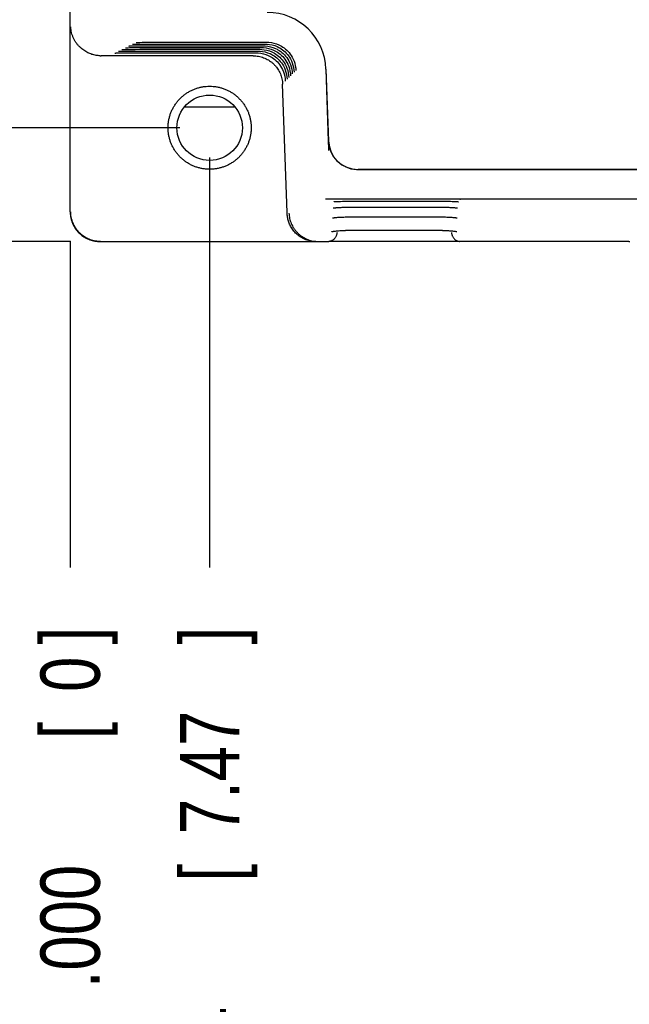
# Model space of a CAD drawing. Header units: inches. Extents: x 0 to 34, y 0 to 22.
# Tile 9 of 26: x 8.3 to 9.6, y 13.4 to 15.5. Entities that reach past the tile are written whole.
import ezdxf

# ---------------------------------------------------------------- set-up
doc = ezdxf.new("R2010")
doc.units = ezdxf.units.IN
doc.header["$LTSCALE"] = 1.87
doc.header["$MEASUREMENT"] = 0
doc.layers.get('0').update_dxf_attribs({"linetype": 'CONTINUOUS'})
doc.layers.add('DIMENSIONS', color=7, linetype='CONTINUOUS')
doc.styles.get("Standard").update_dxf_attribs({"font": 'txt', "width": 0.8})
doc.dimstyles.new('DIMSTYLE_1', dxfattribs={"dimtxt": 0.125, "dimasz": 0.18, "dimexe": 0.18, "dimexo": 0.0625, "dimgap": 0.09, "dimtad": 0, "dimtih": 1, "dimtoh": 1, "dimdec": 3, "dimzin": 4, "dimdsep": 46, "dimtxsty": 'STANDARD', "dimblk": '_FILLED', "dimblk1": '_FILLED', "dimblk2": '_FILLED', "dimcen": 0.09, "dimadec": 0, "dimazin": 0, "dimtp": 0.01, "dimtm": 0.01, "dimtfac": 1, "dimtdec": 3, "dimtofl": 0, "dimtmove": 0, "dimatfit": 3, "dimldrblk": '_FILLED', "dimfxl": 1, "dimtolj": 1, "dimtzin": 4, "dimarcsym": 0})

# ---------------------------------------------------------------- blocks, each defined once
blk = doc.blocks.new('*D30')
at = {"layer": 'DIMENSIONS', "color": 2, "linetype": 'CONTINUOUS'}
blk.add_line((8.6839, 15.1923), (8.6839, 14.3273), dxfattribs=at)
at = {"layer": 'DIMENSIONS', "color": 2, "linetype": 'CONTINUOUS', "width": 0.8}
for s, p in [(']', (8.7464, 14.1648)), ('7.47', (8.7464, 13.7648)), ('[', (8.7464, 13.6648)), ('.294', (8.7464, 13.1398))]:
    blk.add_text(s, height=0.125, rotation=90, dxfattribs=at).set_placement(p)
blk = doc.blocks.new('_FILLED')
at = {"color": 0, "linetype": 'BYBLOCK'}
blk.add_solid([(0, 0), (-1, 0.174), (-1, -0.174)], dxfattribs=at)
blk = doc.blocks.new('*D31')
at = {"layer": 'DIMENSIONS', "color": 2, "linetype": 'CONTINUOUS'}
blk.add_line((8.3899, 15.0153), (8.3899, 14.3273), dxfattribs=at)
at = {"layer": 'DIMENSIONS', "color": 2, "linetype": 'CONTINUOUS', "width": 0.8}
for s, p in [(']', (8.4524, 14.1648)), ('0', (8.4524, 14.0648)), ('[', (8.4524, 13.9648)), ('.000', (8.4524, 13.4398))]:
    blk.add_text(s, height=0.125, rotation=90, dxfattribs=at).set_placement(p)
blk = doc.blocks.new('*D32')
at = {"layer": 'DIMENSIONS', "color": 2, "linetype": 'CONTINUOUS'}
blk.add_line((10.8849, 15.1923), (10.8849, 14.3273), dxfattribs=at)
at = {"layer": 'DIMENSIONS', "color": 2, "linetype": 'CONTINUOUS', "width": 0.8}
for s, p in [(']', (10.9474, 14.1648)), ('63.37', (10.9474, 13.6648)), ('[', (10.9474, 13.5648)), ('2.495', (10.9474, 12.9398))]:
    blk.add_text(s, height=0.125, rotation=90, dxfattribs=at).set_placement(p)
blk = doc.blocks.new('*D33')
at = {"layer": 'DIMENSIONS', "color": 2, "linetype": 'CONTINUOUS'}
blk.add_line((11.8449, 15.9023), (11.8449, 14.3273), dxfattribs=at)
at = {"layer": 'DIMENSIONS', "color": 2, "linetype": 'CONTINUOUS', "width": 0.8}
for s, p in [(']', (11.9074, 14.1648)), ('87.76', (11.9074, 13.6648)), ('[', (11.9074, 13.5648)), ('3.455', (11.9074, 12.9398))]:
    blk.add_text(s, height=0.125, rotation=90, dxfattribs=at).set_placement(p)
blk = doc.blocks.new('*D34')
at = {"layer": 'DIMENSIONS', "color": 2, "linetype": 'CONTINUOUS'}
blk.add_line((12.8049, 15.1923), (12.8049, 14.3273), dxfattribs=at)
at = {"layer": 'DIMENSIONS', "color": 2, "linetype": 'CONTINUOUS', "width": 0.8}
for s, p in [(']', (12.8674, 14.1648)), ('112.14', (12.8674, 13.5648)), ('[', (12.8674, 13.4648)), ('4.415', (12.8674, 12.8398))]:
    blk.add_text(s, height=0.125, rotation=90, dxfattribs=at).set_placement(p)
blk = doc.blocks.new('*D35')
at = {"layer": 'DIMENSIONS', "color": 2, "linetype": 'CONTINUOUS'}
blk.add_line((13.2899, 15.7523), (13.2899, 14.3273), dxfattribs=at)
at = {"layer": 'DIMENSIONS', "color": 2, "linetype": 'CONTINUOUS', "width": 0.8}
for s, p in [(']', (13.3524, 14.1648)), ('124.46', (13.3524, 13.5648)), ('[', (13.3524, 13.4648)), ('4.900', (13.3524, 12.8398))]:
    blk.add_text(s, height=0.125, rotation=90, dxfattribs=at).set_placement(p)
blk = doc.blocks.new('*D36')
at = {"layer": 'DIMENSIONS', "color": 2, "linetype": 'CONTINUOUS'}
for p, q in [((13.7299, 19.1523), (13.7299, 14.8645)), ((13.7299, 14.8645), (13.5358, 14.5139)), ((13.5358, 14.5139), (13.5358, 14.3273))]:
    blk.add_line(p, q, dxfattribs=at)
at = {"layer": 'DIMENSIONS', "color": 2, "linetype": 'CONTINUOUS', "width": 0.8}
for s, p in [(']', (13.5983, 14.1648)), ('135.64', (13.5983, 13.5648)), ('[', (13.5983, 13.4648)), ('5.340', (13.5983, 12.8398))]:
    blk.add_text(s, height=0.125, rotation=90, dxfattribs=at).set_placement(p)
blk = doc.blocks.new('*D37')
at = {"layer": 'DIMENSIONS', "color": 2, "linetype": 'CONTINUOUS'}
blk.add_line((13.7649, 15.1923), (13.7649, 14.3273), dxfattribs=at)
at = {"layer": 'DIMENSIONS', "color": 2, "linetype": 'CONTINUOUS', "width": 0.8}
for s, p in [(']', (13.8274, 14.1648)), ('136.53', (13.8274, 13.5648)), ('[', (13.8274, 13.4648)), ('5.375', (13.8274, 12.8398))]:
    blk.add_text(s, height=0.125, rotation=90, dxfattribs=at).set_placement(p)
blk = doc.blocks.new('*D38')
at = {"layer": 'DIMENSIONS', "color": 2, "linetype": 'CONTINUOUS'}
blk.add_line((11.8449, 15.1923), (11.8449, 14.3273), dxfattribs=at)
at = {"layer": 'DIMENSIONS', "color": 2, "linetype": 'CONTINUOUS', "width": 0.8}
for s, p in [(']', (11.9074, 14.1648)), ('87.76', (11.9074, 13.6648)), ('[', (11.9074, 13.5648)), ('3.455', (11.9074, 12.9398))]:
    blk.add_text(s, height=0.125, rotation=90, dxfattribs=at).set_placement(p)
blk = doc.blocks.new('*D39')
at = {"layer": 'DIMENSIONS', "color": 2, "linetype": 'CONTINUOUS'}
blk.add_line((14.7249, 15.1923), (14.7249, 14.3273), dxfattribs=at)
at = {"layer": 'DIMENSIONS', "color": 2, "linetype": 'CONTINUOUS', "width": 0.8}
for s, p in [(']', (14.7874, 14.1648)), ('160.91', (14.7874, 13.5648)), ('[', (14.7874, 13.4648)), ('6.335', (14.7874, 12.8398))]:
    blk.add_text(s, height=0.125, rotation=90, dxfattribs=at).set_placement(p)
blk = doc.blocks.new('*D40')
at = {"layer": 'DIMENSIONS', "color": 2, "linetype": 'CONTINUOUS'}
blk.add_line((15.6849, 15.1923), (15.6849, 14.3273), dxfattribs=at)
at = {"layer": 'DIMENSIONS', "color": 2, "linetype": 'CONTINUOUS', "width": 0.8}
for s, p in [(']', (15.7474, 14.1648)), ('185.29', (15.7474, 13.5648)), ('[', (15.7474, 13.4648)), ('7.295', (15.7474, 12.8398))]:
    blk.add_text(s, height=0.125, rotation=90, dxfattribs=at).set_placement(p)
blk = doc.blocks.new('*D41')
at = {"layer": 'DIMENSIONS', "color": 2, "linetype": 'CONTINUOUS'}
blk.add_line((16.6449, 15.1923), (16.6449, 14.3273), dxfattribs=at)
at = {"layer": 'DIMENSIONS', "color": 2, "linetype": 'CONTINUOUS', "width": 0.8}
for s, p in [(']', (16.7074, 14.1648)), ('209.68', (16.7074, 13.5648)), ('[', (16.7074, 13.4648)), ('8.255', (16.7074, 12.8398))]:
    blk.add_text(s, height=0.125, rotation=90, dxfattribs=at).set_placement(p)
blk = doc.blocks.new('*D42')
at = {"layer": 'DIMENSIONS', "color": 2, "linetype": 'CONTINUOUS'}
blk.add_line((17.1299, 15.7523), (17.1299, 14.3273), dxfattribs=at)
at = {"layer": 'DIMENSIONS', "color": 2, "linetype": 'CONTINUOUS', "width": 0.8}
for s, p in [(']', (17.1924, 14.1648)), ('222', (17.1924, 13.8648)), ('[', (17.1924, 13.7648)), ('8.740', (17.1924, 13.1398))]:
    blk.add_text(s, height=0.125, rotation=90, dxfattribs=at).set_placement(p)
blk = doc.blocks.new('*D43')
at = {"layer": 'DIMENSIONS', "color": 2, "linetype": 'CONTINUOUS'}
for p, q in [((17.5699, 19.1523), (17.5699, 14.8475)), ((17.5699, 14.8475), (17.3559, 14.4792)), ((17.3559, 14.4792), (17.3559, 14.3273))]:
    blk.add_line(p, q, dxfattribs=at)
at = {"layer": 'DIMENSIONS', "color": 2, "linetype": 'CONTINUOUS', "width": 0.8}
for s, p in [(']', (17.4184, 14.1648)), ('233.17', (17.4184, 13.5648)), ('[', (17.4184, 13.4648)), ('9.180', (17.4184, 12.8398))]:
    blk.add_text(s, height=0.125, rotation=90, dxfattribs=at).set_placement(p)
blk = doc.blocks.new('*D44')
at = {"layer": 'DIMENSIONS', "color": 2, "linetype": 'CONTINUOUS'}
blk.add_line((17.6049, 15.1923), (17.6049, 14.3273), dxfattribs=at)
at = {"layer": 'DIMENSIONS', "color": 2, "linetype": 'CONTINUOUS', "width": 0.8}
for s, p in [(']', (17.6674, 14.1648)), ('234.06', (17.6674, 13.5648)), ('[', (17.6674, 13.4648)), ('9.215', (17.6674, 12.8398))]:
    blk.add_text(s, height=0.125, rotation=90, dxfattribs=at).set_placement(p)
blk = doc.blocks.new('*D45')
at = {"layer": 'DIMENSIONS', "color": 2, "linetype": 'CONTINUOUS'}
blk.add_line((18.5649, 15.1923), (18.5649, 14.3273), dxfattribs=at)
at = {"layer": 'DIMENSIONS', "color": 2, "linetype": 'CONTINUOUS', "width": 0.8}
for s, p in [(']', (18.6274, 14.1648)), ('258.45', (18.6274, 13.5648)), ('[', (18.6274, 13.4648)), ('10.175', (18.6274, 12.7398))]:
    blk.add_text(s, height=0.125, rotation=90, dxfattribs=at).set_placement(p)
blk = doc.blocks.new('*D46')
at = {"layer": 'DIMENSIONS', "color": 2, "linetype": 'CONTINUOUS'}
blk.add_line((19.5249, 15.1923), (19.5249, 14.3273), dxfattribs=at)
at = {"layer": 'DIMENSIONS', "color": 2, "linetype": 'CONTINUOUS', "width": 0.8}
for s, p in [(']', (19.5874, 14.1648)), ('282.83', (19.5874, 13.5648)), ('[', (19.5874, 13.4648)), ('11.135', (19.5874, 12.7398))]:
    blk.add_text(s, height=0.125, rotation=90, dxfattribs=at).set_placement(p)
blk = doc.blocks.new('*D47')
at = {"layer": 'DIMENSIONS', "color": 2, "linetype": 'CONTINUOUS'}
blk.add_line((20.4849, 15.1923), (20.4849, 14.3273), dxfattribs=at)
at = {"layer": 'DIMENSIONS', "color": 2, "linetype": 'CONTINUOUS', "width": 0.8}
for s, p in [(']', (20.5474, 14.1648)), ('307.21', (20.5474, 13.5648)), ('[', (20.5474, 13.4648)), ('12.095', (20.5474, 12.7398))]:
    blk.add_text(s, height=0.125, rotation=90, dxfattribs=at).set_placement(p)
blk = doc.blocks.new('*D48')
at = {"layer": 'DIMENSIONS', "color": 2, "linetype": 'CONTINUOUS'}
blk.add_line((20.9697, 15.7523), (20.9697, 14.3273), dxfattribs=at)
at = {"layer": 'DIMENSIONS', "color": 2, "linetype": 'CONTINUOUS', "width": 0.8}
for s, p in [(']', (21.0322, 14.1648)), ('319.53', (21.0322, 13.5648)), ('[', (21.0322, 13.4648)), ('12.580', (21.0322, 12.7398))]:
    blk.add_text(s, height=0.125, rotation=90, dxfattribs=at).set_placement(p)
blk = doc.blocks.new('*D49')
at = {"layer": 'DIMENSIONS', "color": 2, "linetype": 'CONTINUOUS'}
blk.add_line((21.4099, 19.1523), (21.4099, 14.3273), dxfattribs=at)
at = {"layer": 'DIMENSIONS', "color": 2, "linetype": 'CONTINUOUS', "width": 0.8}
for s, p in [(']', (21.4724, 14.1648)), ('330.71', (21.4724, 13.5648)), ('[', (21.4724, 13.4648)), ('13.020', (21.4724, 12.7398))]:
    blk.add_text(s, height=0.125, rotation=90, dxfattribs=at).set_placement(p)
blk = doc.blocks.new('*D50')
at = {"layer": 'DIMENSIONS', "color": 2, "linetype": 'CONTINUOUS'}
blk.add_line((21.4449, 15.1923), (21.4449, 14.3273), dxfattribs=at)
at = {"layer": 'DIMENSIONS', "color": 2, "linetype": 'CONTINUOUS', "width": 0.8}
for s, p in [(']', (21.5074, 14.1648)), ('331.6', (21.5074, 13.6648)), ('[', (21.5074, 13.5648)), ('13.055', (21.5074, 12.8398))]:
    blk.add_text(s, height=0.125, rotation=90, dxfattribs=at).set_placement(p)
blk = doc.blocks.new('*D51')
at = {"layer": 'DIMENSIONS', "color": 2, "linetype": 'CONTINUOUS'}
blk.add_line((22.4049, 15.1923), (22.4049, 14.3273), dxfattribs=at)
at = {"layer": 'DIMENSIONS', "color": 2, "linetype": 'CONTINUOUS', "width": 0.8}
for s, p in [(']', (22.4674, 14.1648)), ('355.98', (22.4674, 13.5648)), ('[', (22.4674, 13.4648)), ('14.015', (22.4674, 12.7398))]:
    blk.add_text(s, height=0.125, rotation=90, dxfattribs=at).set_placement(p)
blk = doc.blocks.new('*D52')
at = {"layer": 'DIMENSIONS', "color": 2, "linetype": 'CONTINUOUS'}
blk.add_line((23.3649, 15.1923), (23.3649, 14.3273), dxfattribs=at)
at = {"layer": 'DIMENSIONS', "color": 2, "linetype": 'CONTINUOUS', "width": 0.8}
for s, p in [(']', (23.4274, 14.1648)), ('380.37', (23.4274, 13.5648)), ('[', (23.4274, 13.4648)), ('14.975', (23.4274, 12.7398))]:
    blk.add_text(s, height=0.125, rotation=90, dxfattribs=at).set_placement(p)
blk = doc.blocks.new('*D53')
at = {"layer": 'DIMENSIONS', "color": 2, "linetype": 'CONTINUOUS'}
blk.add_line((24.3249, 15.1923), (24.3249, 14.3273), dxfattribs=at)
at = {"layer": 'DIMENSIONS', "color": 2, "linetype": 'CONTINUOUS', "width": 0.8}
for s, p in [(']', (24.3874, 14.1648)), ('404.75', (24.3874, 13.5648)), ('[', (24.3874, 13.4648)), ('15.935', (24.3874, 12.7398))]:
    blk.add_text(s, height=0.125, rotation=90, dxfattribs=at).set_placement(p)
blk = doc.blocks.new('*D54')
at = {"layer": 'DIMENSIONS', "color": 2, "linetype": 'CONTINUOUS'}
blk.add_line((24.8097, 15.7523), (24.8097, 14.3273), dxfattribs=at)
at = {"layer": 'DIMENSIONS', "color": 2, "linetype": 'CONTINUOUS', "width": 0.8}
for s, p in [(']', (24.8722, 14.1648)), ('417.06', (24.8722, 13.5648)), ('[', (24.8722, 13.4648)), ('16.420', (24.8722, 12.7398))]:
    blk.add_text(s, height=0.125, rotation=90, dxfattribs=at).set_placement(p)
blk = doc.blocks.new('*D55')
at = {"layer": 'DIMENSIONS', "color": 2, "linetype": 'CONTINUOUS'}
blk.add_line((25.2497, 19.1523), (25.2497, 14.3273), dxfattribs=at)
at = {"layer": 'DIMENSIONS', "color": 2, "linetype": 'CONTINUOUS', "width": 0.8}
for s, p in [(']', (25.3122, 14.1648)), ('428.24', (25.3122, 13.5648)), ('[', (25.3122, 13.4648)), ('16.860', (25.3122, 12.7398))]:
    blk.add_text(s, height=0.125, rotation=90, dxfattribs=at).set_placement(p)
blk = doc.blocks.new('*D56')
at = {"layer": 'DIMENSIONS', "color": 2, "linetype": 'CONTINUOUS'}
blk.add_line((25.2849, 15.1923), (25.2849, 14.3273), dxfattribs=at)
at = {"layer": 'DIMENSIONS', "color": 2, "linetype": 'CONTINUOUS', "width": 0.8}
for s, p in [(']', (25.3474, 14.1648)), ('429.13', (25.3474, 13.5648)), ('[', (25.3474, 13.4648)), ('16.895', (25.3474, 12.7398))]:
    blk.add_text(s, height=0.125, rotation=90, dxfattribs=at).set_placement(p)
blk = doc.blocks.new('*D57')
at = {"layer": 'DIMENSIONS', "color": 2, "linetype": 'CONTINUOUS'}
blk.add_line((8.6214, 15.2548), (7.7024, 15.2548), dxfattribs=at)
at = {"layer": 'DIMENSIONS', "color": 2, "linetype": 'CONTINUOUS', "width": 0.8}
for s, p in [('[', (7.1399, 15.1923)), (']', (7.5399, 15.1923)), ('.240', (6.6149, 15.1923)), ('6.1', (7.2399, 15.1923))]:
    blk.add_text(s, height=0.125, dxfattribs=at).set_placement(p)
blk = doc.blocks.new('*D58')
at = {"layer": 'DIMENSIONS', "color": 2, "linetype": 'CONTINUOUS'}
blk.add_line((8.3904, 15.0148), (7.7024, 15.0148), dxfattribs=at)
at = {"layer": 'DIMENSIONS', "color": 2, "linetype": 'CONTINUOUS', "width": 0.8}
for s, p in [('.000', (6.8149, 14.9523)), ('[', (7.3399, 14.9523)), ('0', (7.4399, 14.9523)), (']', (7.5399, 14.9523))]:
    blk.add_text(s, height=0.125, dxfattribs=at).set_placement(p)
blk = doc.blocks.new('*D59')
at = {"layer": 'DIMENSIONS', "color": 2, "linetype": 'CONTINUOUS'}
blk.add_line((8.5205, 15.2548), (7.7024, 15.2548), dxfattribs=at)
at = {"layer": 'DIMENSIONS', "color": 2, "linetype": 'CONTINUOUS', "width": 0.8}
for s, p in [('[', (7.1399, 15.1923)), (']', (7.5399, 15.1923)), ('.240', (6.6149, 15.1923)), ('6.1', (7.2399, 15.1923))]:
    blk.add_text(s, height=0.125, dxfattribs=at).set_placement(p)
blk = doc.blocks.new('*D60')
at = {"layer": 'DIMENSIONS', "color": 2, "linetype": 'CONTINUOUS'}
blk.add_line((13.2274, 15.8148), (7.7024, 15.8148), dxfattribs=at)
at = {"layer": 'DIMENSIONS', "color": 2, "linetype": 'CONTINUOUS', "width": 0.8}
for s, p in [('.800', (6.4149, 15.7523)), ('[', (6.9399, 15.7523)), ('20.32', (7.0399, 15.7523)), (']', (7.5399, 15.7523))]:
    blk.add_text(s, height=0.125, dxfattribs=at).set_placement(p)
blk = doc.blocks.new('*D61')
at = {"layer": 'DIMENSIONS', "color": 2, "linetype": 'CONTINUOUS'}
blk.add_line((11.7824, 15.9648), (7.7024, 15.9648), dxfattribs=at)
at = {"layer": 'DIMENSIONS', "color": 2, "linetype": 'CONTINUOUS', "width": 0.8}
for s, p in [('[', (6.9399, 15.9023)), (']', (7.5399, 15.9023)), ('.950', (6.4149, 15.9023)), ('24.13', (7.0399, 15.9023))]:
    blk.add_text(s, height=0.125, dxfattribs=at).set_placement(p)
blk = doc.blocks.new('*D62')
at = {"layer": 'DIMENSIONS', "color": 2, "linetype": 'CONTINUOUS'}
blk.add_line((11.7824, 18.4648), (7.7024, 18.4648), dxfattribs=at)
at = {"layer": 'DIMENSIONS', "color": 2, "linetype": 'CONTINUOUS', "width": 0.8}
for s, p in [('3.450', (6.3149, 18.4023)), ('[', (6.9399, 18.4023)), ('87.63', (7.0399, 18.4023)), (']', (7.5399, 18.4023))]:
    blk.add_text(s, height=0.125, dxfattribs=at).set_placement(p)
blk = doc.blocks.new('*D63')
at = {"layer": 'DIMENSIONS', "color": 2, "linetype": 'CONTINUOUS'}
blk.add_line((8.6214, 19.7748), (7.7024, 19.7748), dxfattribs=at)
at = {"layer": 'DIMENSIONS', "color": 2, "linetype": 'CONTINUOUS', "width": 0.8}
for s, p in [('4.760', (6.3149, 19.7123)), ('[', (6.9399, 19.7123)), ('120.9', (7.0399, 19.7123)), (']', (7.5399, 19.7123))]:
    blk.add_text(s, height=0.125, dxfattribs=at).set_placement(p)
blk = doc.blocks.new('*D64')
at = {"layer": 'DIMENSIONS', "color": 2, "linetype": 'CONTINUOUS'}
blk.add_line((13.6674, 19.2148), (7.7024, 19.2148), dxfattribs=at)
at = {"layer": 'DIMENSIONS', "color": 2, "linetype": 'CONTINUOUS', "width": 0.8}
for s, p in [('4.200', (6.2149, 19.1523)), ('[', (6.8399, 19.1523)), ('106.68', (6.9399, 19.1523)), (']', (7.5399, 19.1523))]:
    blk.add_text(s, height=0.125, dxfattribs=at).set_placement(p)

msp = doc.modelspace()

# ---------------------------------------------------------------- linework, layer by layer
at = {"color": 7, "linetype": 'CONTINUOUS'}
for p, q in [((8.3899, 15.0778), (8.3899, 19.9518)), ((8.5221, 15.431), (8.5228, 15.431)), ((8.5228, 15.431), (8.5237, 15.431)), ((8.5237, 15.431), (8.5249, 15.4311)), ((8.5249, 15.4311), (8.527, 15.4311)), ((8.527, 15.4311), (8.5297, 15.4312)), ((8.5295, 15.4347), (8.5302, 15.4347)), ((8.5297, 15.4312), (8.5341, 15.4313)), ((8.5302, 15.4347), (8.5312, 15.4348)), ((8.5312, 15.4348), (8.5323, 15.4348)), ((8.5323, 15.4348), (8.5345, 15.4349)), ((8.5341, 15.4313), (8.5409, 15.4313)), ((8.5345, 15.4349), (8.5371, 15.4349)), ((8.5371, 15.4349), (8.5415, 15.435)), ((8.5409, 15.4313), (8.5491, 15.4314)), ((8.5415, 15.435), (8.5483, 15.4351)), ((8.5483, 15.4351), (8.5565, 15.4351)), ((8.5491, 15.4314), (8.5588, 15.4314)), ((8.5565, 15.4351), (8.5662, 15.4351)), ((8.5588, 15.4314), (8.8005, 15.4314)), ((8.5662, 15.4351), (8.8043, 15.4351)), ((8.4852, 15.4124), (8.486, 15.4124)), ((8.486, 15.4124), (8.4871, 15.4125)), ((8.4871, 15.4125), (8.4884, 15.4125)), ((8.4884, 15.4125), (8.4907, 15.4126)), ((8.4907, 15.4126), (8.4946, 15.4126)), ((8.4926, 15.4161), (8.4935, 15.4162)), ((8.4935, 15.4162), (8.4945, 15.4162)), ((8.4945, 15.4162), (8.4958, 15.4162)), ((8.4946, 15.4126), (8.4994, 15.4127)), ((8.4958, 15.4162), (8.4981, 15.4163)), ((8.4981, 15.4163), (8.502, 15.4164)), ((8.4994, 15.4127), (8.5068, 15.4128)), ((8.4998, 15.4198), (8.5005, 15.4199)), ((8.5005, 15.4199), (8.5014, 15.4199)), ((8.5014, 15.4199), (8.5026, 15.4199)), ((8.502, 15.4164), (8.5069, 15.4164)), ((8.5026, 15.4199), (8.5047, 15.42)), ((8.5047, 15.42), (8.5074, 15.42)), ((8.5068, 15.4128), (8.5156, 15.4128)), ((8.5069, 15.4164), (8.5143, 15.4165)), ((8.5072, 15.4235), (8.5079, 15.4236)), ((8.5074, 15.42), (8.5117, 15.4201)), ((8.5079, 15.4236), (8.5089, 15.4236)), ((8.5089, 15.4236), (8.51, 15.4236)), ((8.51, 15.4236), (8.5122, 15.4237)), ((8.5117, 15.4201), (8.5186, 15.4202)), ((8.5122, 15.4237), (8.5148, 15.4238)), ((8.5143, 15.4165), (8.523, 15.4165)), ((8.5146, 15.4273), (8.5154, 15.4273)), ((8.5148, 15.4238), (8.5192, 15.4238)), ((8.5154, 15.4273), (8.5163, 15.4273)), ((8.5156, 15.4128), (8.5216, 15.4128)), ((8.5163, 15.4273), (8.5174, 15.4274)), ((8.5174, 15.4274), (8.5196, 15.4274)), ((8.5186, 15.4202), (8.5268, 15.4202)), ((8.5192, 15.4238), (8.526, 15.4239)), ((8.5196, 15.4274), (8.5223, 15.4275)), ((8.5216, 15.4128), (8.782, 15.4128)), ((8.5223, 15.4275), (8.5266, 15.4276)), ((8.523, 15.4165), (8.529, 15.4165)), ((8.526, 15.4239), (8.5342, 15.424)), ((8.5266, 15.4276), (8.5334, 15.4276)), ((8.5268, 15.4202), (8.5365, 15.4203)), ((8.529, 15.4165), (8.7857, 15.4165)), ((8.5334, 15.4276), (8.5417, 15.4277)), ((8.5342, 15.424), (8.5439, 15.424)), ((8.5365, 15.4203), (8.7894, 15.4203)), ((8.5417, 15.4277), (8.5514, 15.4277)), ((8.5439, 15.424), (8.7931, 15.424)), ((8.5514, 15.4277), (8.7968, 15.4277)), ((8.7757, 15.4066), (8.4553, 15.4066)), ((8.8618, 15.372), (8.8618, 15.372)), ((8.8655, 15.3757), (8.8655, 15.3757)), ((8.929, 15.3785), (8.9342, 15.2266)), ((8.9345, 15.2267), (8.9292, 15.3785)), ((8.8432, 15.3534), (8.8432, 15.3534)), ((8.847, 15.3571), (8.847, 15.3571)), ((8.8507, 15.3608), (8.8507, 15.3608)), ((8.8544, 15.3646), (8.8544, 15.3645)), ((8.8581, 15.3683), (8.8581, 15.3683)), ((8.847, 15.0763), (8.8377, 15.3467)), ((8.7378, 15.2979), (8.6299, 15.2979)), ((8.9964, 15.1666), (10.2031, 15.1666)), ((10.2031, 15.1668), (8.9965, 15.1668)), ((8.9282, 15.1048), (10.2812, 15.1048)), ((8.9461, 15.1046), (8.9467, 15.1046)), ((8.9467, 15.1046), (8.9472, 15.1046)), ((8.9472, 15.1046), (8.9487, 15.1046)), ((8.9487, 15.1046), (8.9508, 15.1047)), ((8.9508, 15.1047), (8.9521, 15.1047)), ((8.9518, 15.0993), (8.9541, 15.0995)), ((8.9521, 15.1047), (8.959, 15.1047)), ((8.9541, 15.0995), (8.9568, 15.0996)), ((8.9568, 15.0996), (8.9599, 15.0996)), ((8.959, 15.1047), (8.9623, 15.1048)), ((8.9599, 15.0996), (8.9635, 15.0997)), ((8.9699, 15.0998), (8.9747, 15.0999)), ((8.9747, 15.0999), (8.9798, 15.0999)), ((8.9798, 15.0999), (9.1728, 15.0999)), ((9.1728, 15.0999), (9.1768, 15.0999)), ((9.1731, 15.1048), (9.1918, 15.1048)), ((9.1768, 15.0999), (9.1821, 15.0999)), ((9.1821, 15.0999), (9.187, 15.0998)), ((9.187, 15.0998), (9.1913, 15.0997)), ((9.1913, 15.0997), (9.1951, 15.0996)), ((9.1918, 15.1048), (9.2022, 15.1047)), ((9.2022, 15.1047), (9.206, 15.1047)), ((9.206, 15.1047), (9.2082, 15.1046)), ((9.2082, 15.1046), (9.2094, 15.1046)), ((9.2094, 15.1046), (9.21, 15.1046)), ((8.9734, 15.0872), (8.9775, 15.0872)), ((8.9727, 15.0666), (9.1738, 15.0666)), ((9.1738, 15.0666), (9.1751, 15.0666)), ((8.9504, 15.0366), (8.9504, 15.0372)), ((9.1747, 15.0382), (8.97, 15.0382)), ((9.1747, 15.0382), (9.1762, 15.0382)), ((8.4529, 15.0148), (8.9335, 15.0148)), ((9.5674, 15.0148), (8.9353, 15.0148))]:
    msp.add_line(p, q, dxfattribs=at)
for points in [[(8.5213, 15.4309), (8.5213, 15.4309), (8.5214, 15.4309), (8.5216, 15.431), (8.5218, 15.431), (8.5221, 15.431)], [(8.5288, 15.4347), (8.5288, 15.4347), (8.5289, 15.4347), (8.529, 15.4347), (8.5292, 15.4347), (8.5295, 15.4347)], [(8.8005, 15.4314), (8.8049, 15.4313), (8.8103, 15.4307), (8.8156, 15.4296), (8.8209, 15.428), (8.826, 15.426), (8.8299, 15.424)], [(8.8043, 15.4351), (8.8086, 15.435), (8.814, 15.4344), (8.8194, 15.4333), (8.8246, 15.4317), (8.8297, 15.4297), (8.8337, 15.4277)], [(8.4841, 15.4123), (8.4842, 15.4123), (8.4842, 15.4124), (8.4844, 15.4124), (8.4846, 15.4124), (8.4849, 15.4124), (8.4852, 15.4124)], [(8.4916, 15.4161), (8.4916, 15.4161), (8.4917, 15.4161), (8.4918, 15.4161), (8.492, 15.4161), (8.4923, 15.4161), (8.4926, 15.4161)], [(8.499, 15.4198), (8.499, 15.4198), (8.4991, 15.4198), (8.4993, 15.4198), (8.4995, 15.4198), (8.4998, 15.4198)], [(8.5065, 15.4235), (8.5065, 15.4235), (8.5065, 15.4235), (8.5067, 15.4235), (8.5069, 15.4235), (8.5072, 15.4235)], [(8.5139, 15.4272), (8.5139, 15.4272), (8.514, 15.4272), (8.5141, 15.4272), (8.5144, 15.4272), (8.5146, 15.4273)], [(8.782, 15.4128), (8.7863, 15.4127), (8.7917, 15.4121), (8.7971, 15.411), (8.8023, 15.4094), (8.8074, 15.4074), (8.8114, 15.4054)], [(8.7857, 15.4165), (8.79, 15.4164), (8.7954, 15.4158), (8.8008, 15.4147), (8.806, 15.4131), (8.8111, 15.4111), (8.8151, 15.4091)], [(8.7894, 15.4203), (8.7937, 15.4201), (8.7991, 15.4195), (8.8045, 15.4184), (8.8097, 15.4168), (8.8148, 15.4148), (8.8188, 15.4129)], [(8.7931, 15.424), (8.7974, 15.4238), (8.8029, 15.4232), (8.8082, 15.4221), (8.8135, 15.4206), (8.8185, 15.4185), (8.8225, 15.4166)], [(8.7968, 15.4277), (8.8011, 15.4276), (8.8066, 15.4269), (8.8119, 15.4258), (8.8172, 15.4243), (8.8223, 15.4223), (8.8262, 15.4203)], [(8.8188, 15.4129), (8.8205, 15.4119), (8.8233, 15.4102), (8.8261, 15.4082), (8.8289, 15.406), (8.8316, 15.4036), (8.8341, 15.4011), (8.8365, 15.3984), (8.8388, 15.3955), (8.8409, 15.3923), (8.843, 15.3888), (8.845, 15.3848), (8.8468, 15.3805), (8.8483, 15.3758), (8.8495, 15.3708), (8.8503, 15.3657), (8.8507, 15.3608)], [(8.8225, 15.4166), (8.8242, 15.4156), (8.827, 15.4139), (8.8298, 15.4119), (8.8326, 15.4097), (8.8353, 15.4074), (8.8378, 15.4048), (8.8402, 15.4021), (8.8425, 15.3992), (8.8446, 15.3961), (8.8467, 15.3925), (8.8487, 15.3886), (8.8505, 15.3842), (8.852, 15.3795), (8.8532, 15.3745), (8.854, 15.3694), (8.8544, 15.3645)], [(8.8262, 15.4203), (8.8279, 15.4194), (8.8307, 15.4176), (8.8336, 15.4156), (8.8363, 15.4135), (8.839, 15.4111), (8.8415, 15.4085), (8.8439, 15.4058), (8.8462, 15.4029), (8.8483, 15.3998), (8.8504, 15.3962), (8.8524, 15.3923), (8.8542, 15.3879), (8.8558, 15.3832), (8.857, 15.3783), (8.8578, 15.3731), (8.8581, 15.3683)], [(8.8299, 15.424), (8.8316, 15.4231), (8.8345, 15.4213), (8.8373, 15.4194), (8.84, 15.4172), (8.8427, 15.4148), (8.8453, 15.4122), (8.8477, 15.4095), (8.8499, 15.4066), (8.8521, 15.4035), (8.8542, 15.4), (8.8562, 15.396), (8.858, 15.3916), (8.8595, 15.3869), (8.8607, 15.382), (8.8615, 15.3768), (8.8618, 15.372)], [(8.8337, 15.4277), (8.8354, 15.4268), (8.8382, 15.425), (8.841, 15.4231), (8.8438, 15.4209), (8.8464, 15.4185), (8.849, 15.4159), (8.8514, 15.4132), (8.8536, 15.4103), (8.8558, 15.4072), (8.8579, 15.4037), (8.8599, 15.3997), (8.8617, 15.3954), (8.8632, 15.3907), (8.8644, 15.3857), (8.8652, 15.3805), (8.8655, 15.3757)], [(8.8114, 15.4054), (8.8131, 15.4045), (8.8159, 15.4027), (8.8187, 15.4008), (8.8215, 15.3986), (8.8241, 15.3962), (8.8267, 15.3936), (8.8291, 15.3909), (8.8313, 15.388), (8.8335, 15.3849), (8.8356, 15.3814), (8.8376, 15.3774), (8.8394, 15.373), (8.8409, 15.3684), (8.8421, 15.3634), (8.8429, 15.3582), (8.8432, 15.3534)], [(8.8151, 15.4092), (8.8168, 15.4082), (8.8196, 15.4065), (8.8224, 15.4045), (8.8252, 15.4023), (8.8278, 15.3999), (8.8304, 15.3974), (8.8328, 15.3946), (8.835, 15.3918), (8.8372, 15.3886), (8.8393, 15.3851), (8.8413, 15.3811), (8.8431, 15.3768), (8.8446, 15.3721), (8.8458, 15.3671), (8.8466, 15.3619), (8.847, 15.3571)], [(8.9455, 15.0989), (8.9455, 15.0989), (8.9456, 15.0989), (8.9458, 15.0989), (8.9461, 15.099), (8.9465, 15.099), (8.947, 15.099), (8.9476, 15.0991), (8.9482, 15.0991), (8.949, 15.0992), (8.9498, 15.0992), (8.9507, 15.0993), (8.9518, 15.0993)], [(8.9635, 15.0997), (8.9677, 15.0998), (8.9699, 15.0998)], [(9.1951, 15.0996), (9.1984, 15.0995), (9.1999, 15.0994), (9.2012, 15.0994), (9.2024, 15.0993), (9.2035, 15.0993), (9.2045, 15.0992), (9.2053, 15.0991), (9.2061, 15.0991), (9.2067, 15.099), (9.2072, 15.099), (9.2076, 15.0989), (9.2079, 15.0989), (9.208, 15.0989), (9.2081, 15.0989)], [(9.21, 15.1046), (9.2105, 15.1046), (9.2106, 15.1046), (9.2108, 15.1046), (9.2108, 15.1046), (9.2109, 15.1046)], [(8.9442, 15.0856), (8.9442, 15.0856), (8.9444, 15.0856), (8.9447, 15.0857), (8.9452, 15.0857), (8.9458, 15.0858), (8.9465, 15.0859), (8.9474, 15.086), (8.9484, 15.0861), (8.9495, 15.0862), (8.9507, 15.0863), (8.9521, 15.0864), (8.9536, 15.0865), (8.9553, 15.0866), (8.9571, 15.0867), (8.959, 15.0868), (8.9611, 15.0869), (8.9632, 15.087), (8.9656, 15.087), (8.9681, 15.0871), (8.9707, 15.0871), (8.9734, 15.0872)], [(8.9775, 15.0872), (9.1745, 15.0872), (9.1774, 15.0872), (9.1801, 15.0871), (9.1828, 15.0871), (9.1853, 15.087), (9.1876, 15.087), (9.1898, 15.0869), (9.1919, 15.0868), (9.1938, 15.0867), (9.1956, 15.0866), (9.1973, 15.0865), (9.1988, 15.0864), (9.2001, 15.0863), (9.2014, 15.0862), (9.2025, 15.0861), (9.2035, 15.086), (9.2043, 15.0859), (9.205, 15.0858), (9.2056, 15.0857), (9.206, 15.0856), (9.2063, 15.0856), (9.2063, 15.0856)], [(8.9429, 15.0645), (8.9429, 15.0645), (8.9429, 15.0645), (8.9432, 15.0646), (8.9436, 15.0647), (8.9443, 15.0648), (8.9451, 15.065), (8.9461, 15.0651), (8.9473, 15.0653), (8.9487, 15.0654), (8.9503, 15.0656), (8.952, 15.0658), (8.954, 15.0659), (8.9561, 15.0661), (8.9584, 15.0662), (8.9609, 15.0663), (8.9636, 15.0664), (8.9664, 15.0665), (8.9695, 15.0666), (8.9727, 15.0666)], [(9.1751, 15.0666), (9.178, 15.0666), (9.1808, 15.0666), (9.1834, 15.0665), (9.1859, 15.0664), (9.1882, 15.0663), (9.1904, 15.0662), (9.1925, 15.0661), (9.1944, 15.0659), (9.1961, 15.0658), (9.1977, 15.0656), (9.1992, 15.0655), (9.2005, 15.0653), (9.2017, 15.0652), (9.2027, 15.065), (9.2035, 15.0649), (9.2042, 15.0648), (9.2047, 15.0647), (9.2051, 15.0646), (9.2053, 15.0645), (9.2054, 15.0645)], [(8.9416, 15.0357), (8.9416, 15.0356), (8.9416, 15.0357), (8.9419, 15.0357), (8.9423, 15.0359), (8.943, 15.036), (8.9439, 15.0362), (8.945, 15.0364), (8.9462, 15.0366), (8.9477, 15.0368), (8.9494, 15.037), (8.9513, 15.0373), (8.9534, 15.0375), (8.9557, 15.0376), (8.9582, 15.0378), (8.9608, 15.0379), (8.9637, 15.0381), (8.9668, 15.0381), (8.97, 15.0382)], [(9.1762, 15.0382), (9.1792, 15.0382), (9.1821, 15.0381), (9.1847, 15.038), (9.1872, 15.0379), (9.1896, 15.0377), (9.1918, 15.0376), (9.1938, 15.0374), (9.1957, 15.0372), (9.1974, 15.037), (9.1989, 15.0368), (9.2002, 15.0366), (9.2014, 15.0364), (9.2024, 15.0362), (9.2033, 15.036), (9.2039, 15.0359), (9.2044, 15.0358), (9.2047, 15.0357), (9.2048, 15.0357)]]:
    msp.add_lwpolyline(points, dxfattribs=at)
msp.add_circle((8.6839, 15.2548), 0.069, dxfattribs=at)
for centre, radius, start, end in [((8.8053, 15.3742), 0.1238, 1.9807, 90.002), ((8.9965, 15.2288), 0.0623, 182.0275, 267.2499), ((8.9965, 15.2288), 0.062, 181.9826, 270)]:
    msp.add_arc(centre, radius, start, end, dxfattribs=at)
for points, knots in [([(8.4532, 15.4066), (8.4518, 15.4067), (8.4488, 15.4069), (8.4445, 15.4075), (8.4401, 15.4084), (8.4357, 15.4096), (8.4314, 15.4112), (8.4271, 15.4131), (8.4227, 15.4154), (8.4185, 15.4182), (8.4144, 15.4213), (8.4104, 15.4249), (8.4066, 15.4289), (8.403, 15.4334), (8.3998, 15.4383), (8.397, 15.4436), (8.3947, 15.4492), (8.3929, 15.4551), (8.3917, 15.4613), (8.3913, 15.4654), (8.3913, 15.4675)], [0, 0, 0, 0, 0.04548, 0.09158, 0.138329, 0.1857, 0.234022, 0.283773, 0.334982, 0.387579, 0.441825, 0.498007, 0.556017, 0.615789, 0.677393, 0.740339, 0.804138, 0.868802, 0.934179, 1, 1, 1, 1]), ([(8.4531, 15.4066), (8.4534, 15.4066), (8.4539, 15.4066), (8.4546, 15.4066), (8.4551, 15.4066), (8.4553, 15.4066)], [0, 0, 0, 0, 0.325987, 0.659186, 1, 1, 1, 1]), ([(8.7757, 15.4066), (8.7776, 15.4066), (8.7813, 15.4064), (8.7869, 15.4057), (8.7923, 15.4044), (8.7977, 15.4027), (8.8028, 15.4004), (8.8077, 15.3978), (8.8124, 15.3947), (8.8168, 15.3911), (8.8208, 15.3872), (8.8245, 15.383), (8.8277, 15.3784), (8.8306, 15.3736), (8.833, 15.3685), (8.8349, 15.3633), (8.8363, 15.3579), (8.8373, 15.3523), (8.8376, 15.3486), (8.8377, 15.3467)], [0, 0, 0, 0, 0.058827, 0.117666, 0.176468, 0.235312, 0.294096, 0.352938, 0.411714, 0.470559, 0.529335, 0.588184, 0.646967, 0.705819, 0.764615, 0.823474, 0.882294, 0.941152, 1, 1, 1, 1]), ([(8.5963, 15.2548), (8.5963, 15.2573), (8.5965, 15.2621), (8.5974, 15.2693), (8.5989, 15.2764), (8.6009, 15.2833), (8.6036, 15.2901), (8.6068, 15.2966), (8.6105, 15.3028), (8.6147, 15.3087), (8.6194, 15.3142), (8.6245, 15.3193), (8.63, 15.324), (8.6359, 15.3282), (8.6421, 15.3319), (8.6486, 15.3351), (8.6554, 15.3377), (8.6623, 15.3398), (8.6694, 15.3413), (8.6766, 15.3422), (8.6839, 15.3425), (8.6911, 15.3422), (8.6983, 15.3413), (8.7054, 15.3398), (8.7123, 15.3377), (8.7191, 15.3351), (8.7256, 15.3319), (8.7318, 15.3282), (8.7377, 15.324), (8.7432, 15.3193), (8.7483, 15.3142), (8.753, 15.3087), (8.7572, 15.3028), (8.7609, 15.2966), (8.7641, 15.2901), (8.7668, 15.2833), (8.7688, 15.2764), (8.7703, 15.2693), (8.7712, 15.2621), (8.7714, 15.2573), (8.7714, 15.2548)], [0, 0, 0, 0, 0.026315, 0.052636, 0.078946, 0.105271, 0.131577, 0.157904, 0.184208, 0.210537, 0.236839, 0.263168, 0.289471, 0.315799, 0.342102, 0.368428, 0.394734, 0.421057, 0.447366, 0.473686, 0.5, 0.526314, 0.552634, 0.578943, 0.605266, 0.631572, 0.657898, 0.684201, 0.710529, 0.736832, 0.763161, 0.789463, 0.815792, 0.842096, 0.868423, 0.894729, 0.921054, 0.947364, 0.973685, 1, 1, 1, 1]), ([(8.7714, 15.2548), (8.7714, 15.2524), (8.7712, 15.2476), (8.7703, 15.2404), (8.7688, 15.2333), (8.7668, 15.2264), (8.7641, 15.2196), (8.761, 15.2131), (8.7572, 15.2069), (8.753, 15.201), (8.7484, 15.1955), (8.7432, 15.1903), (8.7377, 15.1856), (8.7318, 15.1814), (8.7256, 15.1777), (8.7191, 15.1745), (8.7123, 15.1719), (8.7054, 15.1698), (8.6983, 15.1684), (8.6911, 15.1675), (8.6839, 15.1672), (8.6766, 15.1675), (8.6694, 15.1684), (8.6623, 15.1698), (8.6554, 15.1719), (8.6486, 15.1745), (8.6421, 15.1777), (8.6359, 15.1814), (8.63, 15.1856), (8.6245, 15.1903), (8.6193, 15.1955), (8.6147, 15.201), (8.6105, 15.2069), (8.6067, 15.2131), (8.6036, 15.2196), (8.6009, 15.2264), (8.5989, 15.2333), (8.5974, 15.2404), (8.5965, 15.2476), (8.5963, 15.2524), (8.5963, 15.2548)], [0, 0, 0, 0, 0.026315, 0.052636, 0.078946, 0.105271, 0.131577, 0.157904, 0.184208, 0.210537, 0.236839, 0.263168, 0.289471, 0.315799, 0.342102, 0.368428, 0.394734, 0.421057, 0.447366, 0.473686, 0.5, 0.526314, 0.552634, 0.578943, 0.605266, 0.631572, 0.657898, 0.684201, 0.710529, 0.736832, 0.763161, 0.789463, 0.815792, 0.842096, 0.868423, 0.894729, 0.921054, 0.947364, 0.973685, 1, 1, 1, 1]), ([(8.9352, 15.2067), (8.9351, 15.209), (8.9348, 15.2136), (8.9346, 15.2203), (8.9344, 15.2246), (8.9342, 15.2266)], [0, 0, 0, 0, 0.34802, 0.690202, 1, 1, 1, 1]), ([(8.9935, 15.1667), (8.994, 15.1666), (8.9949, 15.1666), (8.9959, 15.1666), (8.9964, 15.1666)], [0, 0, 0, 0, 0.500029, 1, 1, 1, 1]), ([(8.3899, 15.0778), (8.3899, 15.076), (8.39, 15.0724), (8.3907, 15.0669), (8.3919, 15.0615), (8.3936, 15.0563), (8.3957, 15.0512), (8.3982, 15.0463), (8.4012, 15.0417), (8.4045, 15.0373), (8.4083, 15.0333), (8.4123, 15.0295), (8.4167, 15.0262), (8.4213, 15.0232), (8.4262, 15.0207), (8.4313, 15.0186), (8.4365, 15.0169), (8.4419, 15.0157), (8.4474, 15.015), (8.4511, 15.0148), (8.4529, 15.0148)], [0, 0, 0, 0, 0.055445, 0.111066, 0.166648, 0.222037, 0.277586, 0.333227, 0.388748, 0.444175, 0.499805, 0.555441, 0.610887, 0.666434, 0.722112, 0.777708, 0.833152, 0.888794, 0.944481, 1, 1, 1, 1]), ([(8.4541, 15.0148), (8.4523, 15.0148), (8.4486, 15.015), (8.4431, 15.0157), (8.4378, 15.0169), (8.4325, 15.0186), (8.4274, 15.0207), (8.4226, 15.0232), (8.4179, 15.0262), (8.4136, 15.0295), (8.4095, 15.0333), (8.4058, 15.0373), (8.4024, 15.0417), (8.3995, 15.0463), (8.397, 15.0512), (8.3949, 15.0563), (8.3932, 15.0615), (8.392, 15.0669), (8.3913, 15.0724), (8.3911, 15.076), (8.3911, 15.0778)], [0, 0, 0, 0, 0.055571, 0.111141, 0.166712, 0.222285, 0.277859, 0.333436, 0.389014, 0.444594, 0.500173, 0.555745, 0.611305, 0.666852, 0.722386, 0.777913, 0.833434, 0.888954, 0.944475, 1, 1, 1, 1]), ([(8.847, 15.0747), (8.847, 15.0749), (8.847, 15.0752), (8.847, 15.0758), (8.847, 15.0761), (8.847, 15.0763)], [0, 0, 0, 0, 0.333263, 0.666604, 1, 1, 1, 1]), ([(8.9079, 15.0148), (8.9058, 15.0148), (8.9016, 15.0151), (8.8954, 15.016), (8.8895, 15.0176), (8.8838, 15.0198), (8.8785, 15.0224), (8.8736, 15.0255), (8.8691, 15.0289), (8.8651, 15.0326), (8.8615, 15.0365), (8.8584, 15.0406), (8.8557, 15.0447), (8.8534, 15.049), (8.8515, 15.0533), (8.85, 15.0576), (8.8487, 15.0618), (8.8479, 15.0661), (8.8473, 15.0704), (8.8471, 15.0733), (8.847, 15.0747)], [0, 0, 0, 0, 0.066864, 0.132977, 0.198094, 0.26214, 0.325138, 0.386639, 0.446211, 0.503991, 0.559938, 0.613983, 0.66647, 0.717588, 0.767246, 0.815459, 0.862608, 0.90888, 0.95461, 1, 1, 1, 1]), ([(8.851, 15.0747), (8.851, 15.0729), (8.8514, 15.0691), (8.8523, 15.0636), (8.8538, 15.0582), (8.8557, 15.0529), (8.8581, 15.0478), (8.8609, 15.043), (8.8642, 15.0384), (8.8679, 15.0342), (8.8719, 15.0303), (8.8763, 15.0268), (8.881, 15.0237), (8.8859, 15.021), (8.8911, 15.0188), (8.8964, 15.017), (8.9018, 15.0158), (8.9074, 15.015), (8.9111, 15.0149), (8.913, 15.0148)], [0, 0, 0, 0, 0.058367, 0.117241, 0.176171, 0.23522, 0.294194, 0.353187, 0.412096, 0.471059, 0.529927, 0.588837, 0.647647, 0.706496, 0.765266, 0.824065, 0.882775, 0.941315, 1, 1, 1, 1]), ([(8.9523, 15.034), (8.9523, 15.0332), (8.952, 15.0316), (8.9515, 15.0292), (8.9507, 15.0269), (8.9496, 15.0248), (8.9484, 15.0228), (8.9469, 15.0209), (8.9452, 15.0193), (8.9434, 15.0179), (8.9414, 15.0167), (8.9394, 15.0158), (8.9373, 15.0152), (8.9358, 15.015), (8.9351, 15.0149)], [0, 0, 0, 0, 0.086871, 0.173997, 0.260676, 0.346252, 0.431166, 0.515802, 0.599407, 0.681306, 0.762099, 0.842437, 0.92184, 1, 1, 1, 1]), ([(9.1935, 15.034), (9.1936, 15.0332), (9.1938, 15.0316), (9.1943, 15.0292), (9.1951, 15.0269), (9.1962, 15.0248), (9.1975, 15.0228), (9.1989, 15.0209), (9.2006, 15.0193), (9.2024, 15.0179), (9.2044, 15.0167), (9.2064, 15.0158), (9.2086, 15.0152), (9.21, 15.015), (9.2107, 15.0149)], [0, 0, 0, 0, 0.086873, 0.174007, 0.260694, 0.346279, 0.431203, 0.515848, 0.599463, 0.681374, 0.762176, 0.842521, 0.92193, 1, 1, 1, 1]), ([(8.9335, 15.0148), (8.9337, 15.0148), (8.9341, 15.0149), (8.9346, 15.0149), (8.9349, 15.0149), (8.9351, 15.0149)], [0, 0, 0, 0, 0.368449, 0.699442, 1, 1, 1, 1]), ([(9.2123, 15.0148), (9.2121, 15.0148), (9.2117, 15.0149), (9.2112, 15.0149), (9.2109, 15.0149), (9.2107, 15.0149)], [0, 0, 0, 0, 0.367716, 0.697692, 1, 1, 1, 1]), ([(9.5674, 15.0148), (9.5676, 15.0148), (9.568, 15.0149), (9.5685, 15.0149), (9.5688, 15.0149), (9.569, 15.0149)], [0, 0, 0, 0, 0.368428, 0.699399, 1, 1, 1, 1])]:
    msp.add_open_spline(points, degree=3, knots=knots, dxfattribs=at)
for points in [[(9.2103, 15.1046), (9.2104, 15.1046), (9.2105, 15.1046), (9.2106, 15.1046)], [(9.2106, 15.1046), (9.2107, 15.1046), (9.2108, 15.1046), (9.2109, 15.1045)], [(9.2109, 15.1045), (9.2115, 15.1045), (9.2121, 15.1045), (9.2127, 15.1045)]]:
    msp.add_open_spline(points, degree=3, dxfattribs=at)

# ---------------------------------------------------------------- dimensions: what is measured, and where the dimension line sits
at = {"layer": 'DIMENSIONS', "color": 2, "linetype": 'CONTINUOUS'}
for feature_location, offset, dtype, origin, picture, middle in [((8.6214, 19.7748), (-0.919, 0), 0, (8.6839, 15.0148), '*D63', (6.9774, 19.7748)), ((13.6674, 19.2148), (-5.965, 0), 0, (13.7299, 15.0148), '*D64', (6.9274, 19.2148)), ((13.7298523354, 19.152348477), (-0.1940910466, -4.8250045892), 0, (8.3898523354, 19.214848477), '*D36', (13.5357612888, 13.5523438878)), ((17.5698523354, 19.152348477), (-0.213913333, -4.8250045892), 0, (8.3898523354, 19.214848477), '*D43', (17.3559390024, 13.5523438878)), ((21.4099, 19.1523), (0, -4.825), 1, (8.3899, 19.2148), '*D49', (21.4099, 13.5023)), ((25.2497, 19.1523), (0, -4.825), 1, (8.3899, 19.2148), '*D55', (25.2497, 13.5023)), ((11.7824, 18.4648), (-4.08, 0), 0, (11.8449, 15.0148), '*D62', (6.9774, 18.4648)), ((11.7824, 15.9648), (-4.08, 0), 0, (11.8449, 15.0148), '*D61', (7.0274, 15.9648)), ((11.8449, 15.9023), (0, -1.575), 1, (8.3899, 15.9648), '*D33', (11.8449, 13.6023)), ((13.2274, 15.8148), (-5.525, 0), 0, (13.2899, 15.0148), '*D60', (7.0274, 15.8148)), ((13.2899, 15.7523), (0, -1.425), 1, (8.3899, 15.8148), '*D35', (13.2899, 13.5523)), ((17.1299, 15.7523), (0, -1.425), 1, (8.3899, 15.8148), '*D42', (17.1299, 13.7023)), ((20.9697, 15.7523), (0, -1.425), 1, (8.3899, 15.8148), '*D48', (20.9697, 13.5023)), ((24.8097, 15.7523), (0, -1.425), 1, (8.3899, 15.8148), '*D54', (24.8097, 13.5023)), ((8.6214, 15.2548), (-0.919, 0), 0, (8.4529, 15.0148), '*D57', (7.1274, 15.2548)), ((8.5205, 15.2548), (-0.8181, 0), 0, (10.8849, 15.0148), '*D59', (7.1274, 15.2548)), ((10.8849, 15.1923), (0, -0.865), 1, (8.3899, 15.2548), '*D32', (10.8849, 13.6023)), ((12.8049, 15.1923), (0, -0.865), 1, (8.3899, 15.2548), '*D34', (12.8049, 13.5523)), ((13.7649, 15.1923), (0, -0.865), 1, (8.3899, 15.2548), '*D37', (13.7649, 13.5523)), ((11.8449, 15.1923), (0, -0.865), 1, (8.3899, 15.2548), '*D38', (11.8449, 13.6023)), ((14.7249, 15.1923), (0, -0.865), 1, (8.3899, 15.2548), '*D39', (14.7249, 13.5523)), ((15.6849, 15.1923), (0, -0.865), 1, (8.3899, 15.2548), '*D40', (15.6849, 13.5523)), ((16.6449, 15.1923), (0, -0.865), 1, (8.3899, 15.2548), '*D41', (16.6449, 13.5523)), ((17.6049, 15.1923), (0, -0.865), 1, (8.3899, 15.2548), '*D44', (17.6049, 13.5523)), ((18.5649, 15.1923), (0, -0.865), 1, (8.3899, 15.2548), '*D45', (18.5649, 13.5023)), ((19.5249, 15.1923), (0, -0.865), 1, (8.3899, 15.2548), '*D46', (19.5249, 13.5023)), ((20.4849, 15.1923), (0, -0.865), 1, (8.3899, 15.2548), '*D47', (20.4849, 13.5023)), ((21.4449, 15.1923), (0, -0.865), 1, (8.3899, 15.2548), '*D50', (21.4449, 13.5523)), ((22.4049, 15.1923), (0, -0.865), 1, (8.3899, 15.2548), '*D51', (22.4049, 13.5023)), ((23.3649, 15.1923), (0, -0.865), 1, (8.3899, 15.2548), '*D52', (23.3649, 13.5023)), ((24.3249, 15.1923), (0, -0.865), 1, (8.3899, 15.2548), '*D53', (24.3249, 13.5023)), ((25.2849, 15.1923), (0, -0.865), 1, (8.3899, 15.2548), '*D56', (25.2849, 13.5023)), ((8.6839, 15.1923), (0, -0.865), 1, (8.3899, 15.0778), '*D30', (8.6839, 13.7023)), ((8.3903907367, 15.014848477), (-0.6880384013, 0), 0, (8.4528907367, 15.014848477), '*D58', (7.2273523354, 15.014848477)), ((8.3898523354, 15.015348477), (0, -0.6880045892), 1, (8.3898523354, 15.077848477), '*D31', (8.3898523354, 13.8523438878))]:
    dim = msp.add_ordinate_dim(feature_location=feature_location, offset=offset, dtype=dtype, origin=origin, dimstyle='DIMSTYLE_1', dxfattribs=at)
    dim.commit()
    dim.dimension.update_dxf_attribs({"geometry": picture, "text_midpoint": middle})

doc.saveas('drawing.dxf')
